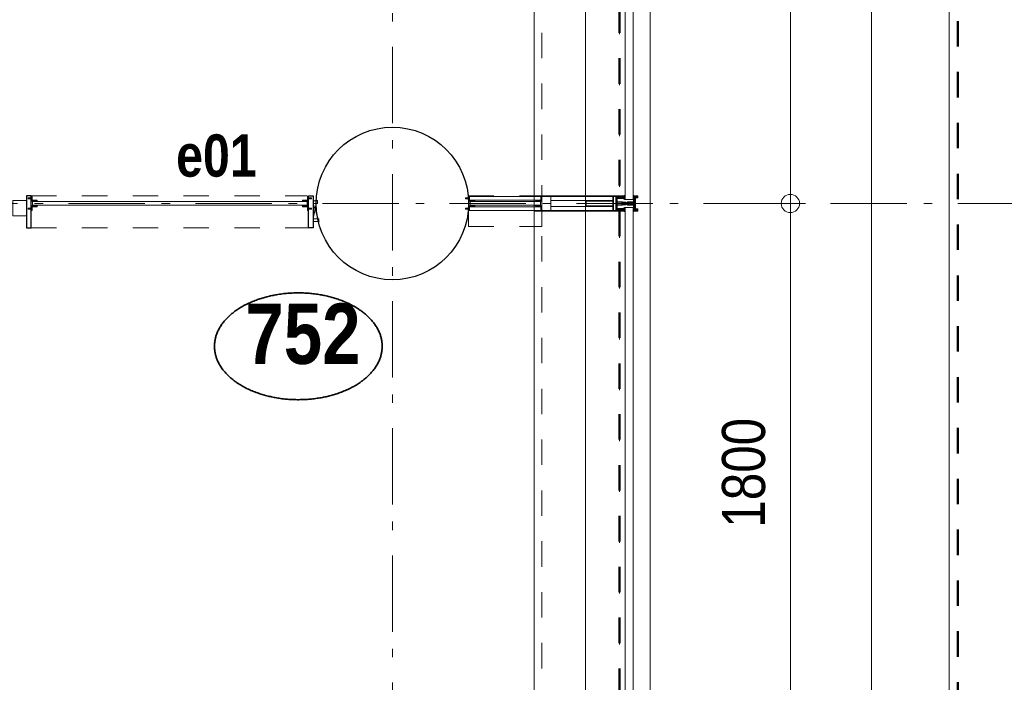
# Model space of a CAD drawing. Header units: millimetres. Extents: x 18442 to 242186, y -49554 to 63508.
# Tile 115 of 175: x 235818 to 239048, y -35128 to -32956. Entities that reach past the tile are written whole.
import ezdxf
from ezdxf.enums import TextEntityAlignment as Align

# ---------------------------------------------------------------- set-up
doc = ezdxf.new("R2010")
doc.units = ezdxf.units.MM
doc.header["$LTSCALE"] = 400
for name, pattern in [('STYLE_01', [0.416641, 0.208282, -0.208359]), ('STYLE_06', [1.041641, 0.625, -0.208282, 0.069427, -0.138931]), ('STYLE_21', [0.138889, 0.069444, -0.069444])]:
    doc.linetypes.add(name, pattern=pattern)
for name, color, linetype, lineweight in [('1800_GRID', 9, 'STYLE_01', 9), ('Detailaanduiding', 5, 'Continuous', 70), ('Dimension', 7, 'Continuous', 9), ('Dimension-Buitengevel', 92, 'Continuous', 25), ('Kozijnmerken', 43, 'Continuous', 9), ('mat-beton (ihwg)', 5, 'Continuous', 25), ('mat-glas', 140, 'Continuous', 15), ('mat-glas-hor', 140, 'Continuous', 15), ('mat-kalkzandsteen', 5, 'Continuous', 25), ('mat-naaldhout', 140, 'Continuous', 15), ('mat-staal', 5, 'Continuous', 25), ('mat-staal_zink', 140, 'Continuous', 15), ('None', 7, 'Continuous', 9)]:
    doc.layers.add(name, color=color, linetype=linetype, lineweight=lineweight)
doc.layers.get('Dimension').off()
doc.layers.get('Kozijnmerken').off()
doc.styles.add('Abadi MT Condensed Light', font='txt', dxfattribs={"height": 176.388889})
doc.styles.add('Arial Narrow (bold)', font='ARIALNB.TTF', dxfattribs={"height": 172.861111})
doc.styles.get("Standard").update_dxf_attribs({"font": 'arial.ttf'})

# ---------------------------------------------------------------- blocks, each defined once
blk = doc.blocks.new('binnenzeskantschroef voor glaslat')
at = {"layer": 'None', "color": 43, "linetype": 'STYLE_21', "lineweight": 9}
for p, q in [((-1.25, 2.5), (-3.75, 0)), ((1.25, 2.5), (3.75, 0))]:
    blk.add_line(p, q, dxfattribs=at)
at = {"layer": 'None', "color": 43, "linetype": 'Continuous', "lineweight": 9}
blk.add_line((-3.75, 0), (3.75, 0), dxfattribs=at)
at = {"layer": 'None', "color": 43, "linetype": 'STYLE_21', "lineweight": 9}
blk.add_lwpolyline([(-1.25, 12.5), (-1.25, 2.5), (1.25, 2.5), (1.25, 12.5)], close=True, dxfattribs=at)
blk = doc.blocks.new('OB - raam bg as 2 (2D)')
at = {"layer": 'mat-glas-hor', "color": 140, "lineweight": 15}
blk.add_lwpolyline([(-64.9, -4), (-965.1, -4), (-965.1, -16), (-64.9, -16)], close=True, dxfattribs=at)
at = {"layer": 'mat-kalkzandsteen', "color": 43, "lineweight": 9}
for p, q in [((-967, 9.1), (-967, 12.5)), ((-953.5, 0.5), (-960.7, 0.5)), ((-76.5, 0.5), (-69.3, 0.5)), ((-63, 9.1), (-63, 12.5)), ((-967, -29.1), (-967, -32.5)), ((-953.5, -20.5), (-960.7, -20.5)), ((-76.5, -20.5), (-69.3, -20.5)), ((-63, -29.1), (-63, -32.5))]:
    blk.add_line(p, q, dxfattribs=at)
at = {"layer": 'mat-kalkzandsteen', "color": 8, "lineweight": 5}
for p, q in [((-985, -10), (-1002, -60)), ((-985, -60), (-995, -10))]:
    blk.add_line(p, q, dxfattribs=at)
for points, knots in [([(-999.7, -10), (-999.7, -5), (-999.7, 0), (-992, -2.4), (-985, 0), (-985, -5), (-985, -10), (-992.3, -10), (-999.7, -10)], [0, 0, 0, 0.201598, 0.201598, 0.502704, 0.502704, 0.704302, 0.704302, 1, 1, 1]), ([(-1004.1, -60), (-1004.1, -65), (-1004.1, -70), (-994.2, -67.6), (-985, -70), (-985, -65), (-985, -60), (-994.5, -60), (-1004.1, -60)], [0, 0, 0, 0.171388, 0.171388, 0.50181, 0.50181, 0.673198, 0.673198, 1, 1, 1])]:
    blk.add_open_spline(points, degree=2, knots=knots, dxfattribs=at)
at = {"layer": 'mat-naaldhout', "lineweight": 15}
blk.add_lwpolyline([(-45, 0), (0, 0), (0, -50), (-45, -50)], close=True, dxfattribs=at)
at = {"layer": 'mat-staal', "color": 43, "lineweight": 9}
for p, q in [((-970, 12.5), (-970, 2.2)), ((-970, 12.5), (-967, 12.5)), ((-967, 9.5), (-967, 2.2)), ((-965.3, 0.5), (-957.5, 0.5)), ((-954.5, 0.5), (-950, 0.5)), ((-950, -2.5), (-950, 0.5)), ((-80, 0.5), (-75.5, 0.5)), ((-80, -2.5), (-80, 0.5)), ((-72.5, 0.5), (-64.7, 0.5)), ((-60, 12.5), (-63, 12.5)), ((-63, 2.2), (-63, 9.5)), ((-60, 2.2), (-60, 12.5)), ((-970, -22.2), (-970, -32.5)), ((-967, -22.2), (-967, -29.5)), ((-965.3, -2.5), (-950, -2.5)), ((-950, -17.5), (-965.3, -17.5)), ((-957.5, -20.5), (-965.3, -20.5)), ((-950, -20.5), (-954.5, -20.5)), ((-950, -17.5), (-950, -20.5)), ((-80, -2.5), (-64.7, -2.5)), ((-80, -17.5), (-80, -20.5)), ((-64.7, -17.5), (-80, -17.5)), ((-75.5, -20.5), (-80, -20.5)), ((-64.7, -20.5), (-72.5, -20.5)), ((-63, -29.5), (-63, -22.2)), ((-60, -32.5), (-60, -22.2)), ((-970, -32.5), (-967, -32.5)), ((-60, -32.5), (-63, -32.5))]:
    blk.add_line(p, q, dxfattribs=at)
at = {"layer": 'mat-staal', "color": 92, "lineweight": 25}
for points in [[(-970, 15), (-985, 15), (-985, -90), (-970, -90)], [(-60, 15), (-45, 15), (-45, -90), (-60, -90)]]:
    blk.add_lwpolyline(points, close=True, dxfattribs=at)
at = {"layer": 'mat-staal', "color": 43, "lineweight": 9}
for centre, radius, start, end in [((-965.1, 2.4), 4.94, 180, 270), ((-965.1, 2.4), 1.94, 180, 270), ((-64.9, 2.4), 1.94, 270, 0), ((-64.9, 2.4), 4.94, 270, 0), ((-965.1, -22.4), 4.94, 90, 180), ((-965.1, -22.4), 1.94, 90, 180), ((-64.9, -22.4), 4.94, 0, 90), ((-64.9, -22.4), 1.94, 0, 90)]:
    blk.add_arc(centre, radius, start, end, dxfattribs=at)
at = {"layer": 'None', "color": 8, "linetype": 'STYLE_01', "lineweight": 5}
for p, q in [((-60, 15), (-965, 15)), ((-60, -90), (-970, -90))]:
    blk.add_line(p, q, dxfattribs=at)
at = {"layer": 'None', "color": 8, "linetype": 'Continuous', "lineweight": 5}
for p, q in [((-970, -3.3), (-970, -17.5)), ((-60, -3.3), (-60, -17.5)), ((-59.7, -17.1), (-59.7, -2.9))]:
    blk.add_line(p, q, dxfattribs=at)
for points in [[(-950, -2.5), (-970, -2.5), (-970, -17.5), (-950, -17.5), (-948.2, -16), (-965.1, -16), (-965.1, -4), (-948.2, -4)], [(-80, -2.5), (-60, -2.5), (-60, -17.5), (-80, -17.5), (-81.8, -16), (-64.9, -16), (-64.9, -4), (-81.8, -4)]]:
    blk.add_lwpolyline(points, close=True, dxfattribs=at)
at = {"layer": 'None', "color": 7, "xscale": -1, "rotation": 90}
for p in [(-967.3, 7), (-967.3, -27)]:
    blk.add_blockref('binnenzeskantschroef voor glaslat', p, dxfattribs=at)
at = {"layer": 'None', "color": 7, "rotation": 270}
for p in [(-62.7, 7), (-62.7, -27)]:
    blk.add_blockref('binnenzeskantschroef voor glaslat', p, dxfattribs=at)
blk = doc.blocks.new('*U710')
at = {"layer": 'None', "color": 8, "linetype": 'Continuous', "lineweight": 9, "flags": 128}
for points in [[(58396.9, -27335), (58381.1, -27335), (58381.1, -27333.1), (58381.1, -27286.9), (58381.1, -27285), (58396.9, -27285), (58396.9, -27287.9), (58392.3, -27287.9), (58392.3, -27287.4), (58390.9, -27287.4), (58390.9, -27287.9), (58389, -27287.9), (58388.7, -27288.1), (58384.6, -27288.1), (58384.6, -27288.1, 0.414214), (58382.9, -27289.8), (58382.9, -27289.8), (58382.9, -27289.9, 0.414214), (58384.6, -27291.6), (58388.7, -27291.6), (58389, -27291.8), (58390.9, -27291.8), (58390.9, -27292.3), (58392.3, -27292.3), (58392.3, -27291.8), (58396.9, -27291.8), (58396.9, -27293.7), (58384.1, -27293.7), (58384.1, -27293.7, 0.414214), (58382.9, -27294.9), (58382.9, -27294.9), (58382.9, -27303.4), (58382.9, -27303.5, 0.414214), (58384.1, -27304.7), (58401.1, -27304.7), (58401.1, -27306.1), (58403.9, -27306.1), (58404.3, -27305.7), (58404.7, -27306.1), (58405.3, -27306.1), (58405.7, -27305.7), (58406.1, -27306.1), (58406.7, -27306.1), (58407.1, -27305.7), (58408, -27306.1), (58412.9, -27306.1), (58412.9, -27307.8), (58402.1, -27307.8), (58402.1, -27307.8, 0.414214), (58399.9, -27310), (58399.9, -27310), (58399.9, -27310, 0.414214), (58402.1, -27312.2), (58412.9, -27312.2), (58412.9, -27313.9), (58408, -27313.9), (58407.1, -27314.3), (58406.7, -27313.9), (58406.1, -27313.9), (58405.7, -27314.3), (58405.3, -27313.9), (58404.7, -27313.9), (58404.3, -27314.3), (58403.9, -27313.9), (58401.1, -27313.9), (58401.1, -27315.3), (58384.1, -27315.3), (58384.1, -27315.3, 0.414214), (58382.9, -27316.5), (58382.9, -27316.6), (58382.9, -27325.1), (58382.9, -27325.1, 0.414214), (58384.1, -27326.3), (58396.9, -27326.3), (58396.9, -27328.2), (58392.3, -27328.2), (58392.3, -27327.7), (58390.9, -27327.7), (58390.9, -27328.2), (58389, -27328.2), (58388.7, -27328.4), (58384.6, -27328.4), (58384.6, -27328.4, 0.414214), (58382.9, -27330.1), (58382.9, -27330.2), (58382.9, -27330.2, 0.414214), (58384.6, -27331.9), (58388.7, -27331.9), (58389, -27332.1), (58390.9, -27332.1), (58390.9, -27332.6), (58392.3, -27332.6), (58392.3, -27332.1), (58396.9, -27332.1)], [(58409.1, -27295.2), (58409.1, -27295.2, -0.390793), (58407.8, -27296.7), (58407.8, -27296.7, -0.390793), (58406.1, -27295.6), (58406.1, -27295.6, 0.352623), (58404.1, -27294), (58397.4, -27294), (58397.4, -27294, -0.414214), (58397.1, -27293.7), (58397.1, -27292.4), (58397.2, -27291.9), (58397.2, -27291.9, 0.520293), (58397.1, -27291.6), (58394.4, -27291.6), (58394.3, -27291.8), (58392.3, -27291.8), (58392.3, -27291.8, 0.577863), (58392, -27291.8), (58392, -27291.9), (58392, -27291.9, -0.366605), (58391.7, -27292.2), (58391.7, -27292.2, -0.366605), (58391.4, -27292), (58391.4, -27292, 0.130834), (58390.4, -27290.7), (58390.4, -27290.7, -0.439074), (58390.4, -27289.3), (58390.4, -27289.3, 0.133252), (58391.4, -27288), (58391.4, -27288, -0.366605), (58391.7, -27287.8), (58391.7, -27287.8, -0.366605), (58392, -27288), (58392, -27288.1), (58392, -27288.1, 0.577455), (58392.3, -27288.2), (58394.3, -27288.2), (58394.4, -27288.3), (58397.1, -27288.3), (58397.1, -27288.3, 0.52048), (58397.2, -27288.1), (58397.1, -27287.6), (58397.1, -27285.3), (58397.1, -27285.3, -0.414214), (58397.4, -27285), (58405.2, -27285), (58405.2, -27285, 0.255976), (58406.8, -27284.1), (58406.8, -27284.1, -0.749676), (58409.1, -27284.7), (58409.1, -27288.8), (58409.1, -27288.8, -0.414214), (58407.1, -27290.8), (58407.1, -27290.8, 0.402808), (58406.6, -27291.3), (58406.6, -27291.3, 0.402808), (58407, -27291.8), (58407, -27291.8, -0.233259), (58407.4, -27292), (58407.9, -27295.4), (58407.9, -27295.4, 0.419014), (58408, -27295.5), (58408, -27295.5, 0.419014), (58408.1, -27295.4), (58408.1, -27294), (58408.1, -27294, -0.414214), (58408.6, -27293.5), (58408.6, -27293.5, -0.414214), (58409.1, -27294)], [(58400.1, -27287), (58400.1, -27287, 0.414214), (58399.3, -27287.9), (58399.3, -27287.9, 0.414214), (58400.1, -27288.7), (58403, -27288.7), (58403, -27288.7, 0.414214), (58403.9, -27287.9), (58403.9, -27287.9, 0.414214), (58403, -27287)], [(58406.1, -27289.2), (58406.1, -27289.2, 0.552342), (58407.3, -27289.8), (58407.3, -27289.8, 0.263556), (58408.3, -27288.1), (58408.3, -27284.6), (58408.3, -27284.6, 0.437017), (58407.9, -27284.3), (58407.9, -27284.3, 0.437017), (58407.7, -27284.7), (58407.7, -27284.7, -0.396568), (58406.4, -27286.3), (58406.4, -27286.3, 0.418874), (58405.8, -27286.8)], [(58392.1, -27289, 0.29188), (58391.6, -27289.2), (58391.2, -27289.7), (58391.2, -27289.7, 0.344328), (58391.2, -27290.3), (58391.6, -27290.8), (58391.6, -27290.8, 0.29188), (58392.1, -27291), (58393.8, -27290.6), (58393.8, -27290.6, 0.348796), (58394.3, -27290), (58394.3, -27290, 0.348796), (58393.8, -27289.4), (58392.1, -27289)], [(58403.9, -27291.2, 0.414214), (58403, -27290.3), (58400.1, -27290.3), (58400.1, -27290.3, 0.414214), (58399.3, -27291.2), (58399.3, -27291.2, 0.414214), (58400.1, -27292), (58403, -27292), (58403, -27292, 0.414214), (58403.9, -27291.2)], [(58409.1, -27324.8), (58409.1, -27324.8, 0.390793), (58407.8, -27323.3), (58407.8, -27323.3, 0.390793), (58406.1, -27324.4), (58406.1, -27324.4, -0.352623), (58404.1, -27326), (58397.4, -27326), (58397.4, -27326, 0.414214), (58397.1, -27326.3), (58397.1, -27327.6), (58397.2, -27328.1), (58397.2, -27328.1, -0.520293), (58397.1, -27328.4), (58394.4, -27328.4), (58394.3, -27328.2), (58392.3, -27328.2), (58392.3, -27328.2, -0.577863), (58392, -27328.2), (58392, -27328.1), (58392, -27328.1, 0.366605), (58391.7, -27327.8), (58391.7, -27327.8, 0.366605), (58391.4, -27328), (58391.4, -27328, -0.130834), (58390.4, -27329.3), (58390.4, -27329.3, 0.439074), (58390.4, -27330.7), (58390.4, -27330.7, -0.133252), (58391.4, -27332), (58391.4, -27332, 0.366605), (58391.7, -27332.2), (58391.7, -27332.2, 0.366605), (58392, -27332), (58392, -27331.9), (58392, -27331.9, -0.577455), (58392.3, -27331.8), (58394.3, -27331.8), (58394.4, -27331.7), (58397.1, -27331.7), (58397.1, -27331.7, -0.52048), (58397.2, -27331.9), (58397.1, -27332.4), (58397.1, -27334.7), (58397.1, -27334.7, 0.414214), (58397.4, -27335), (58405.2, -27335), (58405.2, -27335, -0.255976), (58406.8, -27335.9), (58406.8, -27335.9, 0.749676), (58409.1, -27335.3), (58409.1, -27331.2), (58409.1, -27331.2, 0.414214), (58407.1, -27329.2), (58407.1, -27329.2, -0.402808), (58406.6, -27328.7), (58406.6, -27328.7, -0.402808), (58407, -27328.2), (58407, -27328.2, 0.233259), (58407.4, -27328), (58407.9, -27324.6), (58407.9, -27324.6, -0.419014), (58408, -27324.5), (58408, -27324.5, -0.419014), (58408.1, -27324.6), (58408.1, -27326), (58408.1, -27326, 0.414214), (58408.6, -27326.5), (58408.6, -27326.5, 0.414214), (58409.1, -27326)], [(58392.1, -27331, -0.29188), (58391.6, -27330.8), (58391.2, -27330.3), (58391.2, -27330.3, -0.344328), (58391.2, -27329.7), (58391.6, -27329.2), (58391.6, -27329.2, -0.29188), (58392.1, -27329), (58393.8, -27329.4), (58393.8, -27329.4, -0.348796), (58394.3, -27330), (58394.3, -27330, -0.348796), (58393.8, -27330.6), (58392.1, -27331)], [(58403.9, -27328.8, -0.414214), (58403, -27329.7), (58400.1, -27329.7), (58400.1, -27329.7, -0.414214), (58399.3, -27328.8), (58399.3, -27328.8, -0.414214), (58400.1, -27328), (58403, -27328), (58403, -27328, -0.414214), (58403.9, -27328.8)], [(58400.1, -27333), (58400.1, -27333, -0.414214), (58399.3, -27332.1), (58399.3, -27332.1, -0.414214), (58400.1, -27331.3), (58403, -27331.3), (58403, -27331.3, -0.414214), (58403.9, -27332.1), (58403.9, -27332.1, -0.414214), (58403, -27333)], [(58406.1, -27330.8), (58406.1, -27330.8, -0.552342), (58407.3, -27330.2), (58407.3, -27330.2, -0.263556), (58408.3, -27331.9), (58408.3, -27335.4), (58408.3, -27335.4, -0.437017), (58407.9, -27335.7), (58407.9, -27335.7, -0.437017), (58407.7, -27335.3), (58407.7, -27335.3, 0.396568), (58406.4, -27333.7), (58406.4, -27333.7, -0.418874), (58405.8, -27333.2)]]:
    blk.add_lwpolyline(points, format="xyb", close=True, dxfattribs=at)
blk.add_lwpolyline([(58382.9, -27314), (58398.6, -27314), (58398.6, -27306), (58382.9, -27306)], close=True, dxfattribs=at)
blk = doc.blocks.new('*U711')
at = {"layer": 'None', "color": 7}
blk.add_blockref('*U710', (0, 0), dxfattribs=at)
blk = doc.blocks.new('*U712')
at = {"layer": 'None', "color": 8, "linetype": 'Continuous', "lineweight": 9, "flags": 128}
for points in [[(58279.1, -27300), (58279.1, -27320), (58369.1, -27320), (58369.1, -27335), (58381.1, -27335), (58381.1, -27285), (58369.1, -27285), (58369.1, -27300)], [(58371.1, -27318), (58371.1, -27302), (58371.1, -27287), (58379.1, -27287), (58379.1, -27333), (58371.1, -27333)], [(58281.1, -27302), (58369.1, -27302), (58369.1, -27318), (58281.1, -27318)]]:
    blk.add_lwpolyline(points, close=True, dxfattribs=at)
blk = doc.blocks.new('*U713')
at = {"layer": 'None', "color": 7}
for name in ['*U712', '*U711']:
    blk.add_blockref(name, (0, 0), dxfattribs=at)
blk = doc.blocks.new('*U714')
at = {"layer": 'None', "color": 8, "linetype": 'Continuous', "lineweight": 9}
for p, q in [((58439.2, -27286), (58443.2, -27287)), ((58439.2, -27308), (58439.2, -27286)), ((58443.2, -27287), (58444.2, -27286)), ((58444.2, -27286), (58446.2, -27287)), ((58446.2, -27287), (58447.2, -27288)), ((58447.2, -27288), (58449.2, -27288)), ((58449.2, -27288), (58449.2, -27289)), ((58437.2, -27310), (58438.2, -27308)), ((58438.2, -27311), (58437.2, -27310)), ((58438.2, -27308), (58439.2, -27308)), ((58439.2, -27311), (58438.2, -27311)), ((58439.2, -27333), (58439.2, -27311)), ((58442.2, -27289), (58441.2, -27290)), ((58441.2, -27290), (58441.2, -27330)), ((58448.2, -27289), (58442.2, -27289)), ((58449.2, -27289), (58448.2, -27289)), ((58443.2, -27332), (58439.2, -27333)), ((58441.2, -27330), (58442.2, -27330)), ((58442.2, -27330), (58448.2, -27330)), ((58444.2, -27333), (58443.2, -27332)), ((58446.2, -27332), (58444.2, -27333)), ((58447.2, -27332), (58446.2, -27332)), ((58449.2, -27331), (58447.2, -27332)), ((58448.2, -27330), (58449.2, -27330)), ((58449.2, -27330), (58449.2, -27331))]:
    blk.add_line(p, q, dxfattribs=at)
at = {"layer": 'None', "color": 8, "linetype": 'Continuous', "lineweight": 9, "flags": 128}
blk.add_lwpolyline([(58439.2, -27333), (58439.2, -27311), (58438.2, -27311), (58437.2, -27310), (58438.2, -27308), (58439.2, -27308), (58439.2, -27286), (58443.2, -27287), (58443.2, -27287), (58443.2, -27287), (58444.2, -27286), (58444.2, -27286), (58446.2, -27287), (58447.2, -27288), (58449.2, -27288), (58449.2, -27289), (58449.2, -27289), (58448.2, -27289), (58442.2, -27289), (58441.2, -27290), (58441.2, -27330), (58442.2, -27330), (58448.2, -27330), (58449.2, -27330), (58449.2, -27331), (58449.2, -27331), (58447.2, -27332), (58446.2, -27332), (58444.2, -27333), (58444.2, -27333), (58443.2, -27332), (58443.2, -27332), (58443.2, -27332)], close=True, dxfattribs=at)
at = {"layer": 'None', "color": 0, "flags": 1}
blk.add_attdef('GRUPPE', (58437.2, -27340.6), '', height=4.23, dxfattribs=at)
blk = doc.blocks.new('*U715')
at = {"layer": 'None', "color": 8, "linetype": 'Continuous', "lineweight": 9}
for p, q in [((58404.2, -27310), (58405.2, -27309)), ((58405.2, -27311), (58404.2, -27310)), ((58405.2, -27309), (58406.2, -27308)), ((58406.2, -27309), (58405.2, -27310)), ((58405.2, -27310), (58406.2, -27311)), ((58406.2, -27312), (58405.2, -27311)), ((58406.2, -27308), (58407.2, -27308)), ((58408.2, -27309), (58406.2, -27309)), ((58406.2, -27311), (58408.2, -27311)), ((58407.2, -27312), (58406.2, -27312)), ((58407.2, -27308), (58409.2, -27308)), ((58409.2, -27312), (58407.2, -27312)), ((58409.2, -27309), (58408.2, -27309)), ((58408.2, -27311), (58409.2, -27311)), ((58409.2, -27308), (58410.2, -27308)), ((58410.2, -27309), (58409.2, -27309)), ((58409.2, -27311), (58410.2, -27311)), ((58410.2, -27312), (58409.2, -27312)), ((58410.2, -27308), (58412.2, -27308)), ((58412.2, -27309), (58410.2, -27309)), ((58410.2, -27311), (58412.2, -27311)), ((58412.2, -27312), (58410.2, -27312)), ((58412.2, -27308), (58414.2, -27308)), ((58414.2, -27309), (58412.2, -27309)), ((58412.2, -27311), (58413.2, -27311)), ((58414.2, -27312), (58412.2, -27312)), ((58413.2, -27311), (58414.2, -27311)), ((58414.2, -27308), (58415.2, -27308)), ((58416.2, -27309), (58414.2, -27309)), ((58414.2, -27311), (58416.2, -27311)), ((58415.2, -27312), (58414.2, -27312)), ((58415.2, -27308), (58416.2, -27308)), ((58416.2, -27312), (58415.2, -27312)), ((58416.2, -27308), (58417.2, -27307)), ((58417.2, -27310), (58416.2, -27309)), ((58416.2, -27311), (58417.2, -27310)), ((58417.2, -27313), (58416.2, -27312)), ((58417.2, -27307), (58417.2, -27305)), ((58417.2, -27305), (58434.2, -27305)), ((58417.2, -27315), (58417.2, -27313)), ((58434.2, -27315), (58417.2, -27315)), ((58419.2, -27309), (58418.2, -27310)), ((58418.2, -27310), (58419.2, -27312)), ((58419.2, -27306), (58419.2, -27307)), ((58422.2, -27306), (58419.2, -27306)), ((58419.2, -27307), (58419.2, -27309)), ((58419.2, -27312), (58419.2, -27313)), ((58419.2, -27313), (58419.2, -27314)), ((58419.2, -27314), (58422.2, -27314)), ((58421.2, -27310), (58422.2, -27308)), ((58422.2, -27312), (58421.2, -27310)), ((58423.2, -27307), (58422.2, -27306)), ((58422.2, -27307), (58423.2, -27307)), ((58422.2, -27308), (58422.2, -27307)), ((58422.2, -27313), (58422.2, -27312)), ((58423.2, -27313), (58422.2, -27313)), ((58422.2, -27314), (58423.2, -27313)), ((58428.2, -27307), (58426.2, -27309)), ((58426.2, -27309), (58426.2, -27311)), ((58426.2, -27311), (58428.2, -27313)), ((58429.2, -27306), (58428.2, -27307)), ((58428.2, -27313), (58429.2, -27314)), ((58433.2, -27306), (58429.2, -27306)), ((58429.2, -27314), (58433.2, -27314)), ((58433.2, -27307), (58433.2, -27306)), ((58434.2, -27307), (58433.2, -27307)), ((58433.2, -27313), (58434.2, -27313)), ((58433.2, -27314), (58433.2, -27313)), ((58434.2, -27305), (58435.2, -27305)), ((58435.2, -27307), (58434.2, -27307)), ((58434.2, -27313), (58435.2, -27313)), ((58435.2, -27315), (58434.2, -27315)), ((58435.2, -27305), (58435.2, -27306)), ((58435.2, -27306), (58435.2, -27307)), ((58435.2, -27313), (58435.2, -27314)), ((58435.2, -27314), (58435.2, -27315))]:
    blk.add_line(p, q, dxfattribs=at)
at = {"layer": 'None', "color": 8, "linetype": 'Continuous', "lineweight": 9, "flags": 128}
for points in [[(58417.2, -27305), (58434.2, -27305), (58435.2, -27305), (58435.2, -27306), (58435.2, -27307), (58434.2, -27307), (58433.2, -27307), (58433.2, -27307), (58433.2, -27306), (58429.2, -27306), (58428.2, -27307), (58426.2, -27309), (58426.2, -27311), (58428.2, -27313), (58429.2, -27314), (58433.2, -27314), (58433.2, -27313), (58433.2, -27313), (58434.2, -27313), (58435.2, -27313), (58435.2, -27314), (58435.2, -27315), (58434.2, -27315), (58417.2, -27315), (58417.2, -27313), (58416.2, -27312), (58415.2, -27312), (58414.2, -27312), (58412.2, -27312), (58410.2, -27312), (58410.2, -27312), (58410.2, -27312), (58409.2, -27312), (58407.2, -27312), (58406.2, -27312), (58405.2, -27311), (58405.2, -27311), (58404.2, -27310), (58405.2, -27309), (58405.2, -27309), (58406.2, -27308), (58407.2, -27308), (58409.2, -27308), (58410.2, -27308), (58410.2, -27308), (58410.2, -27308), (58412.2, -27308), (58414.2, -27308), (58415.2, -27308), (58416.2, -27308), (58417.2, -27307)], [(58419.2, -27313), (58419.2, -27314), (58422.2, -27314), (58423.2, -27313), (58423.2, -27313), (58422.2, -27313), (58422.2, -27312), (58421.2, -27310), (58422.2, -27308), (58422.2, -27307), (58423.2, -27307), (58422.2, -27306), (58419.2, -27306), (58419.2, -27307), (58419.2, -27309), (58418.2, -27310), (58419.2, -27312)]]:
    blk.add_lwpolyline(points, close=True, dxfattribs=at)
blk.add_lwpolyline([(58416.2, -27311), (58417.2, -27310), (58416.2, -27309), (58414.2, -27309), (58414.2, -27309), (58412.2, -27309), (58410.2, -27309), (58409.2, -27309), (58409.2, -27309), (58408.2, -27309), (58408.2, -27309), (58406.2, -27309), (58405.2, -27310), (58406.2, -27311), (58408.2, -27311), (58408.2, -27311), (58409.2, -27311), (58409.2, -27311), (58410.2, -27311), (58412.2, -27311), (58413.2, -27311), (58413.2, -27311), (58414.2, -27311), (58414.2, -27311), (58416.2, -27311)], dxfattribs=at)
at = {"layer": 'None', "color": 0, "flags": 1}
blk.add_attdef('GRUPPE', (58404.2, -27322.6), '', height=4.23, dxfattribs=at)
blk = doc.blocks.new('*U716')
at = {"layer": 'None', "color": 8, "linetype": 'Continuous', "lineweight": 9}
for p, q in [((58436.2, -27283), (58436.2, -27285)), ((58437.2, -27283), (58436.2, -27283)), ((58436.2, -27285), (58437.2, -27286)), ((58437.2, -27287), (58436.2, -27288)), ((58436.2, -27288), (58437.2, -27289)), ((58437.2, -27284), (58437.2, -27283)), ((58438.2, -27285), (58437.2, -27284)), ((58437.2, -27286), (58437.2, -27287)), ((58439.2, -27285), (58438.2, -27285)), ((58439.2, -27308), (58439.2, -27285)), ((58431.2, -27307), (58428.2, -27309)), ((58428.2, -27309), (58428.2, -27310)), ((58428.2, -27310), (58428.2, -27311)), ((58428.2, -27311), (58431.2, -27313)), ((58429.2, -27310), (58430.2, -27309)), ((58430.2, -27311), (58429.2, -27310)), ((58430.2, -27309), (58434.2, -27309)), ((58434.2, -27311), (58430.2, -27311)), ((58431.2, -27306), (58431.2, -27307)), ((58432.2, -27307), (58431.2, -27306)), ((58431.2, -27314), (58432.2, -27313)), ((58431.2, -27313), (58431.2, -27314)), ((58432.2, -27308), (58432.2, -27307)), ((58434.2, -27308), (58432.2, -27308)), ((58432.2, -27312), (58434.2, -27312)), ((58432.2, -27313), (58432.2, -27312)), ((58436.2, -27307), (58434.2, -27308)), ((58434.2, -27309), (58435.2, -27310)), ((58435.2, -27310), (58434.2, -27311)), ((58434.2, -27312), (58436.2, -27313)), ((58437.2, -27289), (58436.2, -27290)), ((58436.2, -27290), (58437.2, -27291)), ((58437.2, -27291), (58436.2, -27292)), ((58436.2, -27292), (58436.2, -27293)), ((58436.2, -27293), (58437.2, -27293)), ((58436.2, -27294), (58436.2, -27295)), ((58437.2, -27294), (58436.2, -27294)), ((58436.2, -27295), (58437.2, -27295)), ((58436.2, -27296), (58436.2, -27297)), ((58437.2, -27296), (58436.2, -27296)), ((58436.2, -27297), (58437.2, -27299)), ((58437.2, -27307), (58436.2, -27307)), ((58436.2, -27313), (58437.2, -27313)), ((58437.2, -27293), (58437.2, -27294)), ((58437.2, -27295), (58437.2, -27296)), ((58437.2, -27299), (58437.2, -27305)), ((58437.2, -27305), (58437.2, -27307)), ((58437.2, -27310), (58438.2, -27309)), ((58438.2, -27311), (58437.2, -27310)), ((58437.2, -27313), (58437.2, -27315)), ((58437.2, -27315), (58437.2, -27321)), ((58438.2, -27309), (58439.2, -27308)), ((58439.2, -27312), (58438.2, -27311)), ((58439.2, -27335), (58439.2, -27312)), ((58437.2, -27321), (58436.2, -27323)), ((58436.2, -27323), (58436.2, -27324)), ((58436.2, -27324), (58437.2, -27324)), ((58436.2, -27325), (58436.2, -27326)), ((58437.2, -27325), (58436.2, -27325)), ((58436.2, -27326), (58437.2, -27326)), ((58436.2, -27327), (58436.2, -27328)), ((58437.2, -27327), (58436.2, -27327)), ((58436.2, -27328), (58437.2, -27329)), ((58437.2, -27329), (58436.2, -27330)), ((58436.2, -27330), (58437.2, -27331)), ((58437.2, -27331), (58436.2, -27332)), ((58436.2, -27332), (58437.2, -27333)), ((58437.2, -27333), (58436.2, -27335)), ((58436.2, -27335), (58436.2, -27337)), ((58436.2, -27337), (58437.2, -27337)), ((58437.2, -27324), (58437.2, -27325)), ((58437.2, -27326), (58437.2, -27327)), ((58437.2, -27336), (58439.2, -27335)), ((58437.2, -27337), (58437.2, -27336))]:
    blk.add_line(p, q, dxfattribs=at)
at = {"layer": 'None', "color": 8, "linetype": 'Continuous', "lineweight": 9, "flags": 128}
blk.add_lwpolyline([(58439.2, -27285), (58438.2, -27285), (58437.2, -27284), (58437.2, -27283), (58436.2, -27283), (58436.2, -27283), (58436.2, -27283), (58436.2, -27283), (58436.2, -27283), (58436.2, -27283), (58436.2, -27285), (58437.2, -27286), (58437.2, -27287), (58436.2, -27288), (58436.2, -27288), (58436.2, -27288), (58436.2, -27288), (58436.2, -27288), (58437.2, -27289), (58437.2, -27289), (58437.2, -27289), (58437.2, -27289), (58437.2, -27289), (58436.2, -27290), (58436.2, -27290), (58436.2, -27290), (58436.2, -27290), (58436.2, -27290), (58437.2, -27291), (58437.2, -27291), (58437.2, -27291), (58437.2, -27291), (58436.2, -27292), (58436.2, -27292), (58436.2, -27292), (58436.2, -27292), (58436.2, -27293), (58437.2, -27293), (58437.2, -27293), (58437.2, -27294), (58437.2, -27294), (58436.2, -27294), (58436.2, -27294), (58436.2, -27294), (58436.2, -27295), (58436.2, -27295), (58437.2, -27295), (58437.2, -27295), (58437.2, -27296), (58437.2, -27296), (58437.2, -27296), (58436.2, -27296), (58436.2, -27296), (58436.2, -27297), (58436.2, -27297), (58436.2, -27297), (58436.2, -27297), (58437.2, -27299), (58437.2, -27305), (58437.2, -27307), (58436.2, -27307), (58434.2, -27308), (58432.2, -27308), (58432.2, -27308), (58432.2, -27308), (58432.2, -27307), (58432.2, -27307), (58431.2, -27306), (58431.2, -27307), (58428.2, -27309), (58428.2, -27310), (58428.2, -27311), (58431.2, -27313), (58431.2, -27314), (58432.2, -27313), (58432.2, -27313), (58432.2, -27312), (58432.2, -27312), (58432.2, -27312), (58434.2, -27312), (58436.2, -27313), (58437.2, -27313), (58437.2, -27315), (58437.2, -27321), (58436.2, -27323), (58436.2, -27323), (58436.2, -27323), (58436.2, -27323), (58436.2, -27324), (58436.2, -27324), (58437.2, -27324), (58437.2, -27324), (58437.2, -27324), (58437.2, -27325), (58436.2, -27325), (58436.2, -27325), (58436.2, -27326), (58436.2, -27326), (58436.2, -27326), (58437.2, -27326), (58437.2, -27326), (58437.2, -27327), (58437.2, -27327), (58436.2, -27327), (58436.2, -27328), (58436.2, -27328), (58436.2, -27328), (58436.2, -27328), (58437.2, -27329), (58437.2, -27329), (58437.2, -27329), (58437.2, -27329), (58437.2, -27329), (58436.2, -27330), (58436.2, -27330), (58436.2, -27330), (58436.2, -27330), (58436.2, -27330), (58437.2, -27331), (58437.2, -27331), (58437.2, -27331), (58437.2, -27331), (58437.2, -27331), (58436.2, -27332), (58436.2, -27332), (58436.2, -27332), (58436.2, -27332), (58436.2, -27332), (58437.2, -27333), (58437.2, -27333), (58436.2, -27335), (58436.2, -27337), (58436.2, -27337), (58436.2, -27337), (58436.2, -27337), (58436.2, -27337), (58436.2, -27337), (58437.2, -27337), (58437.2, -27336), (58439.2, -27335), (58439.2, -27312), (58439.2, -27312), (58438.2, -27311), (58437.2, -27310), (58438.2, -27309), (58439.2, -27308), (58439.2, -27308), (58439.2, -27285)], dxfattribs=at)
blk.add_lwpolyline([(58430.2, -27311), (58429.2, -27310), (58430.2, -27309), (58434.2, -27309), (58435.2, -27310), (58434.2, -27311)], close=True, dxfattribs=at)
at = {"layer": 'None', "color": 0, "flags": 1}
blk.add_attdef('GRUPPE', (58428.2, -27344.6), '', height=4.23, dxfattribs=at)
blk = doc.blocks.new('*U717')
at = {"layer": 'None', "color": 8, "linetype": 'Continuous', "lineweight": 9}
for p, q in [((58451.2, -27285), (58439.2, -27285)), ((58439.2, -27285), (58439.2, -27286)), ((58439.2, -27286), (58443.2, -27287)), ((58443.2, -27287), (58444.2, -27286)), ((58444.2, -27286), (58450.2, -27286)), ((58450.2, -27286), (58450.2, -27290)), ((58451.2, -27291), (58451.2, -27285)), ((58442.2, -27290), (58442.2, -27329)), ((58450.2, -27290), (58442.2, -27290)), ((58443.2, -27291), (58451.2, -27291)), ((58443.2, -27328), (58443.2, -27291)), ((58443.2, -27333), (58439.2, -27334)), ((58439.2, -27334), (58439.2, -27335)), ((58439.2, -27335), (58451.2, -27335)), ((58442.2, -27329), (58450.2, -27329)), ((58451.2, -27328), (58443.2, -27328)), ((58443.2, -27334), (58443.2, -27333)), ((58450.2, -27334), (58443.2, -27334)), ((58450.2, -27329), (58450.2, -27334)), ((58451.2, -27335), (58451.2, -27328))]:
    blk.add_line(p, q, dxfattribs=at)
blk.add_lwpolyline([(58439.2, -27285), (58439.2, -27286), (58443.2, -27287), (58444.2, -27286), (58450.2, -27286), (58450.2, -27290), (58442.2, -27290), (58442.2, -27329), (58450.2, -27329), (58450.2, -27334), (58443.2, -27334), (58443.2, -27333), (58439.2, -27334), (58439.2, -27335), (58451.2, -27335), (58451.2, -27328), (58443.2, -27328), (58443.2, -27291), (58451.2, -27291), (58451.2, -27285)], close=True, dxfattribs=at)
at = {"layer": 'None', "color": 3}
for name in ['*U716', '*U714', '*U715']:
    blk.add_blockref(name, (0, 0), dxfattribs=at)
blk = doc.blocks.new('*U718')
at = {"layer": 'None', "color": 7}
for name in ['*U713', '*U717']:
    blk.add_blockref(name, (0, 0), dxfattribs=at)
blk = doc.blocks.new('*U755')
at = {"layer": 'mat-glas', "color": 140, "linetype": 'Continuous', "lineweight": 15}
for points in [[(58436.1, -27297), (58436.1, -25523), (58409.1, -25523), (58409.1, -27297)], [(58436.1, -29097), (58436.1, -27323), (58409.1, -27323), (58409.1, -29097)]]:
    blk.add_lwpolyline(points, close=True, dxfattribs=at)
at = {"layer": 'None', "color": 43, "linetype": 'Continuous', "lineweight": 9}
for p, q in [((58111.1, -20069.5), (58111.1, -34975.5)), ((58491.1, -20069.5), (58491.1, -35355.5))]:
    blk.add_line(p, q, dxfattribs=at)
at = {"layer": 'None', "color": 8, "linetype": 'Continuous', "lineweight": 5}
blk.add_line((58280.1, -20135), (58279.1, -35153), dxfattribs=at)
at = {"layer": 'None', "color": 8, "linetype": 'STYLE_01', "lineweight": 5}
for points in [[(43205.4, -35000), (58136.1, -35000), (58136.1, -20069.5)], [(43205.4, -35255), (58391.1, -35255), (58391.1, -20069.5)]]:
    blk.add_lwpolyline(points, dxfattribs=at)
at = {"layer": 'None', "color": 7}
blk.add_blockref('*U718', (0, 0), dxfattribs=at)
blk = doc.blocks.new('Kolom O 500')
at = {"layer": 'mat-beton (ihwg)', "lineweight": 25}
blk.add_circle((0, 0), 250, dxfattribs=at)
blk = doc.blocks.new('*U1639')
at = {"layer": 'Dimension-Buitengevel', "color": 43, "insert": (58727, -28372.3), "char_height": 141.11, "attachment_point": 1, "rotation": 90, "style": 'Abadi MT Condensed Light'}
blk.add_mtext('1800', dxfattribs=at)
blk = doc.blocks.new('Kozijnmerk 50')
at = {"layer": 'None', "color": 43, "style": 'Arial Narrow (bold)'}
blk.add_attdef('merk', text='', height=138.3, dxfattribs=at).set_placement((0, 0), align=Align.MIDDLE_CENTER)
blk = doc.blocks.new('Detail')
at = {"layer": 'Detailaanduiding', "color": 1, "linetype": 'Continuous', "lineweight": 35}
blk.add_open_spline([(-134.1, 153.9), (-70.3, 177.4), (77, 177.4), (140.9, 153.9), (204.7, 130.5), (241.5, 89.9), (278.4, 49.3), (278.4, 2.4), (278.4, -44.5), (241.5, -85.1), (204.7, -125.7), (140.9, -149.2), (77, -172.6), (-70.3, -172.6), (-134.1, -149.2), (-198, -125.7), (-234.8, -85.1), (-271.6, -44.5), (-271.6, 2.4), (-271.6, 49.3), (-234.8, 89.9), (-198, 130.5), (-134.1, 153.9)], degree=2, knots=[0, 0, 0, 0.097932, 0.195864, 0.195864, 0.280023, 0.280023, 0.347931, 0.347931, 0.415846, 0.415846, 0.5, 0.5, 0.597932, 0.695864, 0.695864, 0.780023, 0.780023, 0.847931, 0.847931, 0.915846, 0.915846, 1, 1, 1], dxfattribs=at)
at = {"layer": 'Detailaanduiding', "style": 'Arial Narrow (bold)'}
blk.add_attdef('Detail', text='', height=197.6, dxfattribs=at).set_placement((-170.2, 142.2), align=Align.TOP_LEFT)
at = {"layer": 'None', "color": 0, "flags": 1}
blk.add_attdef('Fragment', (-271.6, -528.2), '', height=197.6, dxfattribs=at)
blk = doc.blocks.new('*U2084')
at = {"layer": 'None', "color": 140, "linetype": 'Continuous', "lineweight": 15}
blk.add_line((59217.1, -24400), (59217.1, -35355.5), dxfattribs=at)
blk = doc.blocks.new('*U2206')
at = {"layer": 'mat-kalkzandsteen', "color": 140, "lineweight": 15}
for p, q in [((58119.6, -27320.5), (58126.7, -27320.5)), ((58133.1, -27329), (58133.1, -27332.5))]:
    blk.add_line(p, q, dxfattribs=at)
at = {"layer": 'mat-staal', "color": 140, "lineweight": 15}
for p, q in [((58116.1, -27317.5), (58116.1, -27320.5)), ((58131.4, -27317.5), (58116.1, -27317.5)), ((58120.6, -27320.5), (58116.1, -27320.5)), ((58131.4, -27320.5), (58123.6, -27320.5)), ((58133.1, -27329.5), (58133.1, -27322.2)), ((58136.1, -27332.5), (58133.1, -27332.5)), ((58136.1, -27332.5), (58136.1, -27322.2))]:
    blk.add_line(p, q, dxfattribs=at)
for radius in [4.94, 1.94]:
    blk.add_arc((58131.1, -27322.4), radius, 0, 90, dxfattribs=at)
blk = doc.blocks.new('*U2207')
at = {"layer": 'mat-kalkzandsteen', "color": 140, "lineweight": 15}
for p, q in [((58133.1, -27290.9), (58133.1, -27287.5)), ((58119.6, -27299.5), (58126.7, -27299.5))]:
    blk.add_line(p, q, dxfattribs=at)
at = {"layer": 'mat-staal', "color": 140, "lineweight": 15}
for p, q in [((58136.1, -27287.5), (58133.1, -27287.5)), ((58136.1, -27297.7), (58136.1, -27287.5)), ((58116.1, -27299.5), (58120.6, -27299.5)), ((58116.1, -27302.5), (58116.1, -27299.5)), ((58116.1, -27302.5), (58131.4, -27302.5)), ((58123.6, -27299.5), (58131.4, -27299.5)), ((58133.1, -27297.7), (58133.1, -27290.5))]:
    blk.add_line(p, q, dxfattribs=at)
for radius in [1.94, 4.94]:
    blk.add_arc((58131.1, -27297.5), radius, 270, 360, dxfattribs=at)
blk = doc.blocks.new('*U2208')
at = {"layer": 'None', "color": 8, "linetype": 'Continuous', "lineweight": 5}
blk.add_line((58136.1, -27303.3), (58136.1, -27317.5), dxfattribs=at)
blk.add_lwpolyline([(58116.1, -27302.5), (58136.1, -27302.5), (58136.1, -27317.5), (58116.1, -27317.5), (58114.2, -27316), (58131.2, -27316), (58131.2, -27304), (58114.2, -27304)], close=True, dxfattribs=at)
at = {"layer": 'None', "color": 7}
for name in ['*U2207', '*U2206']:
    blk.add_blockref(name, (0, 0), dxfattribs=at)
blk = doc.blocks.new('*U2209')
at = {"layer": 'mat-kalkzandsteen', "color": 140, "lineweight": 15}
for p, q in [((57912.6, -27320.5), (57905.4, -27320.5)), ((57899.1, -27329), (57899.1, -27332.5))]:
    blk.add_line(p, q, dxfattribs=at)
at = {"layer": 'mat-staal', "color": 140, "lineweight": 15}
for p, q in [((57916.1, -27317.5), (57900.7, -27317.5)), ((57908.6, -27320.5), (57900.7, -27320.5)), ((57916.1, -27320.5), (57911.6, -27320.5)), ((57916.1, -27317.5), (57916.1, -27320.5)), ((57896.1, -27322.2), (57896.1, -27332.5)), ((57896.1, -27332.5), (57899.1, -27332.5)), ((57899.1, -27322.2), (57899.1, -27329.5))]:
    blk.add_line(p, q, dxfattribs=at)
for radius in [4.94, 1.94]:
    blk.add_arc((57901, -27322.4), radius, 90, 180, dxfattribs=at)
blk = doc.blocks.new('*U2210')
at = {"layer": 'mat-kalkzandsteen', "color": 140, "lineweight": 15}
for p, q in [((57899.1, -27290.9), (57899.1, -27287.5)), ((57912.6, -27299.5), (57905.4, -27299.5))]:
    blk.add_line(p, q, dxfattribs=at)
at = {"layer": 'mat-staal', "color": 140, "lineweight": 15}
for p, q in [((57896.1, -27287.5), (57896.1, -27297.7)), ((57896.1, -27287.5), (57899.1, -27287.5)), ((57899.1, -27290.5), (57899.1, -27297.7)), ((57900.7, -27299.5), (57908.6, -27299.5)), ((57900.7, -27302.5), (57916.1, -27302.5)), ((57911.6, -27299.5), (57916.1, -27299.5)), ((57916.1, -27302.5), (57916.1, -27299.5))]:
    blk.add_line(p, q, dxfattribs=at)
for radius in [4.94, 1.94]:
    blk.add_arc((57901, -27297.5), radius, 180, 270, dxfattribs=at)
blk = doc.blocks.new('*U2211')
at = {"layer": 'None', "color": 8, "linetype": 'Continuous', "lineweight": 5}
blk.add_line((57896.1, -27303.3), (57896.1, -27317.5), dxfattribs=at)
blk.add_lwpolyline([(57916.1, -27302.5), (57896.1, -27302.5), (57896.1, -27317.5), (57916.1, -27317.5), (57917.9, -27316), (57900.9, -27316), (57900.9, -27304), (57917.9, -27304)], close=True, dxfattribs=at)
at = {"layer": 'None', "color": 7}
for name in ['*U2210', '*U2209']:
    blk.add_blockref(name, (0, 0), dxfattribs=at)
blk = doc.blocks.new('*U2212')
at = {"layer": 'mat-glas-hor', "color": 140, "lineweight": 15}
blk.add_lwpolyline([(57900.9, -27316), (57900.9, -27304), (58131.2, -27304), (58131.2, -27316)], close=True, dxfattribs=at)
at = {"layer": 'mat-kalkzandsteen', "color": 8, "lineweight": 5}
for p, q in [((57916.1, -27299.5), (58121.1, -27299.5)), ((57916.1, -27320.5), (58121.1, -27320.5))]:
    blk.add_line(p, q, dxfattribs=at)
at = {"layer": 'mat-staal_zink', "color": 43, "lineweight": 9}
for points in [[(58111, -27285), (58369.1, -27285), (58369.1, -27287), (58111, -27287)], [(58111, -27335), (58369.1, -27335), (58369.1, -27333), (58111, -27333)]]:
    blk.add_lwpolyline(points, close=True, dxfattribs=at)
at = {"layer": 'None', "color": 8, "linetype": 'STYLE_01', "lineweight": 5}
for p, q in [((57895.8, -27285), (58136.1, -27285)), ((57896.1, -27385), (57896.1, -27283.2)), ((58136.1, -27385), (58136.1, -27285)), ((57895.8, -27385), (58136.1, -27385))]:
    blk.add_line(p, q, dxfattribs=at)
at = {"layer": 'None', "color": 8, "linetype": 'Continuous', "lineweight": 5}
for p, q in [((58136.1, -27287.5), (57898.8, -27287.5)), ((57895.8, -27317.1), (57895.8, -27302.9)), ((58136.1, -27332.5), (57898.8, -27332.5))]:
    blk.add_line(p, q, dxfattribs=at)
at = {"layer": 'None', "color": 43, "linetype": 'Continuous', "lineweight": 9}
for p, q in [((58111, -27285), (58136.1, -27285)), ((58111, -27335), (58136.1, -27335))]:
    blk.add_line(p, q, dxfattribs=at)
at = {"layer": 'None', "color": 140, "linetype": 'Continuous', "lineweight": 15}
for points in [[(58136.1, -27287), (58166.1, -27287), (58166.1, -27333), (58136.1, -27333)], [(58165.9, -27287), (58369.1, -27287), (58369.1, -27300), (58165.9, -27300)], [(58166.1, -27320), (58369.1, -27320), (58369.1, -27333), (58166.1, -27333)]]:
    blk.add_lwpolyline(points, close=True, dxfattribs=at)
at = {"layer": 'None', "color": 7}
for name in ['*U2211', '*U2208']:
    blk.add_blockref(name, (0, 0), dxfattribs=at)
at = {"layer": 'None', "color": 7, "xscale": -1, "rotation": 90}
for p in [(57898.8, -27293), (57898.8, -27326.9)]:
    blk.add_blockref('binnenzeskantschroef voor glaslat', p, dxfattribs=at)

msp = doc.modelspace()

# ---------------------------------------------------------------- linework, layer by layer
at = {"layer": '1800_GRID', "color": 6, "linetype": 'STYLE_01', "lineweight": 50}
msp.add_lwpolyline([(237785.7849, 37701.61885), (238894.72553, 37701.61885), (238894.72553, -45998.38115), (237785.7849, -45998.38115)], close=True, dxfattribs=at)
at = {"layer": 'Dimension-Buitengevel', "color": 43, "linetype": 'Continuous', "lineweight": 9}
for p, q in [((238866.93635, -37083.38133), (238866.93635, -26307.96133)), ((238346.0569, -31758.38115), (238346.0569, -33558.38115)), ((238346.0569, -33508.38115), (238346.0569, -33558.38115)), ((238296.0569, -33558.38115), (238396.0569, -33558.38115)), ((238296.0569, -33558.38115), (238396.0569, -33558.38115)), ((238346.0569, -33558.38115), (238346.0569, -33608.38115)), ((238346.0569, -33558.38115), (238346.0569, -35358.38115))]:
    msp.add_line(p, q, dxfattribs=at)
at = {"layer": 'Dimension-Buitengevel', "color": 43, "lineweight": 9}
msp.add_circle((238346.0569, -33558.38115), 29.99817, dxfattribs=at)
msp.add_circle((238346.0569, -33558.38115), 29.99817, dxfattribs=at)
at = {"layer": 'None', "color": 43, "linetype": 'STYLE_06', "lineweight": 9}
for p, q in [((237040.7849, -42878.38115), (237040.7849, -10632.74729)), ((241644.72553, -33558.38115), (207924.8249, -33558.38115))]:
    msp.add_line(p, q, dxfattribs=at)

# ---------------------------------------------------------------- block references
at = {"layer": 'Detailaanduiding', "color": 7}
msp.add_blockref('Detail', (236728.76977, -34028.75552), dxfattribs=at).add_auto_attribs({'Detail': '752'})
at = {"layer": 'Dimension', "color": 7, "xscale": -1}
msp.add_blockref('OB - raam bg as 2 (2D)', (235795.7849, -33548.38162), dxfattribs=at)
at = {"layer": 'Dimension-Buitengevel', "color": 7}
msp.add_blockref('*U1639', (179394.72553, -6248.38115), dxfattribs=at)
at = {"layer": 'Kozijnmerken', "color": 7}
msp.add_blockref('Kozijnmerk 50', (236463.48013, -33401.18117), dxfattribs=at).add_auto_attribs({'merk': 'e01'})
at = {"layer": 'None', "color": 7}
for name in ['*U755', '*U2084', '*U2212']:
    msp.add_blockref(name, (179394.72553, -6248.38115), dxfattribs=at)
at = {"layer": 'None', "color": 7, "rotation": 90}
msp.add_blockref('Kolom O 500', (237040.7849, -33558.38115), dxfattribs=at)

doc.saveas('drawing.dxf')
